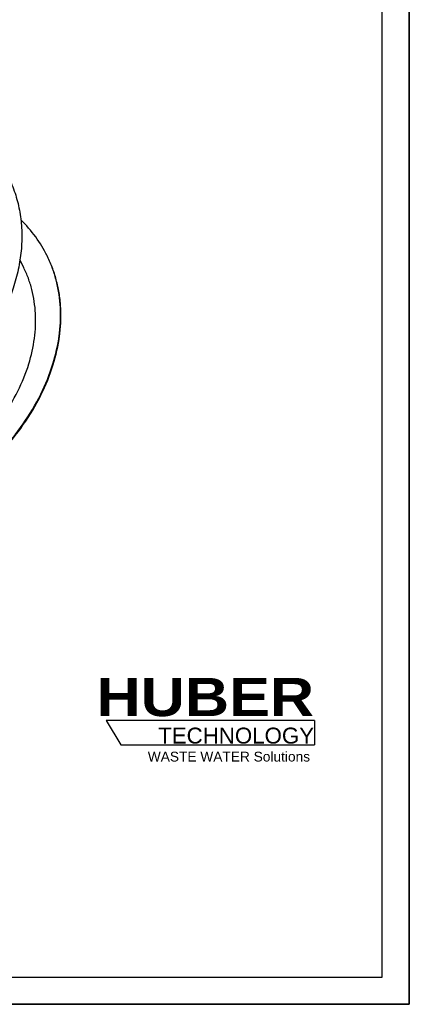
# Model space of a CAD drawing. Header units: millimetres. Extents: x 0 to 4200, y 0 to 2970.
# Tile 25 of 26: x 3485 to 4200, y 0 to 1807. Entities that reach past the tile are written whole.
import ezdxf

# ---------------------------------------------------------------- set-up
doc = ezdxf.new("R2010")
doc.units = ezdxf.units.MM
doc.header["$LTSCALE"] = 231
doc.layers.get('0').update_dxf_attribs({"linetype": 'CONTINUOUS'})
doc.layers.add('_ACHSEN', color=7, linetype='CONTINUOUS')
doc.layers.add('HUBER_Logo_BL2', color=7, linetype='CONTINUOUS')
doc.styles.add('TEXTSTYLE_2', font='ariblk.ttf')
doc.styles.add('TEXTSTYLE_3', font='arial.ttf')

# ---------------------------------------------------------------- blocks, each defined once
blk = doc.blocks.new('HUBER_LOGO_BL2', base_point=(3837.5, 503.7))
at = {"layer": 'HUBER_Logo_BL2', "color": 5, "linetype": 'CONTINUOUS'}
for p, q in [((4026.4, 521), (3643.9, 521)), ((3643.9, 521), (3670.9, 476)), ((4026.4, 521), (4026.4, 476)), ((3670.9, 476), (4026.4, 476))]:
    blk.add_line(p, q, dxfattribs=at)
at = {"layer": 'HUBER_Logo_BL2', "color": 2, "linetype": 'CONTINUOUS', "attachment_point": 3, "line_spacing_factor": 0.78}
for s, insert, char_height, width, style in [('HUBER\\P\\fArial;\\H29.25;TECHNOLOGY ', (4025.4, 599.1), 70.2, 387.672, 'TEXTSTYLE_2'), ('WASTE WATER Solutions', (4018, 463.6), 18, 297.033, 'TEXTSTYLE_3')]:
    blk.add_mtext(s, dxfattribs=dict(at, insert=insert, char_height=char_height, width=width, style=style))

msp = doc.modelspace()

# ---------------------------------------------------------------- linework, layer by layer
at = {"color": 7, "linetype": 'CONTINUOUS'}
for p, q in [((4200, 0), (4200, 2970)), ((3492.777, 1352.52), (3485.968, 1366.396)), ((0, 0), (4200, 0))]:
    msp.add_line(p, q, dxfattribs=at)
at = {"color": 3, "linetype": 'CONTINUOUS'}
for p, q in [((4200, 2970), (4200, 0)), ((4200, 0), (0, 0))]:
    msp.add_line(p, q, dxfattribs=at)
at = {"color": 5, "linetype": 'CONTINUOUS'}
for p, q in [((4150, 50), (4150, 2920)), ((50, 50), (4150, 50))]:
    msp.add_line(p, q, dxfattribs=at)
at = {"color": 7, "linetype": 'CONTINUOUS'}
msp.add_arc((3325.584, 1270.474), 234.239, 25.799892, 26.138517, dxfattribs=at)
for points, knots in [([(3535.868, 1373.666), (3529.877, 1385.875), (3515.628, 1409.453), (3497.547, 1430.224), (3487.675, 1439.856)], [0, 0, 0, 0, 0.49648257, 1, 1, 1, 1]), ([(3546.366, 1175.422), (3551.615, 1192.407), (3557.461, 1218.289), (3560.566, 1252.972), (3560.511, 1278.287), (3558.094, 1303.043), (3553.326, 1327.104), (3546.232, 1350.331), (3539.968, 1365.195), (3536.474, 1372.422)], [0, 0, 0, 0, 0.26414956, 0.39182001, 0.51687809, 0.63972462, 0.76083206, 0.88073227, 1, 1, 1, 1]), ([(3546.976, 1174.179), (3552.262, 1191.283), (3558.135, 1217.35), (3561.205, 1252.277), (3561.091, 1277.763), (3558.58, 1302.677), (3553.683, 1326.881), (3546.429, 1350.234), (3540.039, 1365.166), (3536.478, 1372.423)], [0, 0, 0, 0, 0.26419147, 0.39185544, 0.5168953, 0.63971972, 0.7608103, 0.88070879, 1, 1, 1, 1]), ([(3502.155, 1175.422), (3506.877, 1190.702), (3512.123, 1213.988), (3514.866, 1245.19), (3514.764, 1267.957), (3512.521, 1290.213), (3508.147, 1311.836), (3501.667, 1332.698), (3495.958, 1346.038), (3492.777, 1352.52)], [0, 0, 0, 0, 0.26419147, 0.39185544, 0.5168953, 0.63971972, 0.7608103, 0.88070879, 1, 1, 1, 1]), ([(2728.523, 975.937), (2732.356, 968.243), (2740.903, 953.219), (2756.177, 932.13), (2773.826, 912.585), (2793.731, 894.711), (2815.764, 878.618), (2848.176, 859.437), (2893.519, 840.543), (2953.055, 826.644), (3016.955, 821.481), (3083.638, 825.148), (3151.474, 837.528), (3218.798, 858.303), (3283.952, 886.955), (3345.328, 922.776), (3401.412, 964.886), (3450.816, 1012.25), (3492.317, 1063.724), (3524.871, 1118.04), (3540.454, 1156.291), (3546.366, 1175.422)], [0, 0, 0, 0, 0.02529892, 0.05075093, 0.07649485, 0.10265768, 0.12935022, 0.15666391, 0.21336016, 0.27311159, 0.33589404, 0.40140392, 0.46911642, 0.53834513, 0.6083, 0.67814331, 0.74704459, 0.81423569, 0.87906721, 0.94106702, 1, 1, 1, 1]), ([(2771.001, 998.324), (2774.389, 991.42), (2781.956, 977.936), (2795.513, 958.997), (2811.203, 941.436), (2828.921, 925.368), (2848.552, 910.892), (2877.453, 893.624), (2917.925, 876.587), (2971.111, 864.001), (3028.234, 859.243), (3087.876, 862.399), (3148.574, 873.367), (3208.831, 891.865), (3267.161, 917.43), (3322.12, 949.428), (3372.346, 987.069), (3416.593, 1029.427), (3453.762, 1075.474), (3482.914, 1124.073), (3496.865, 1158.302), (3502.155, 1175.422)], [0, 0, 0, 0, 0.02530303, 0.05075197, 0.07648665, 0.10263524, 0.12930978, 0.15660301, 0.21325536, 0.2729662, 0.33571725, 0.40120826, 0.46891556, 0.53815214, 0.60812602, 0.67799663, 0.74693014, 0.8141549, 0.87901827, 0.94104552, 1, 1, 1, 1]), ([(2728.52, 975.935), (2732.312, 968.206), (2740.783, 953.112), (2755.959, 931.912), (2773.523, 912.254), (2793.356, 894.267), (2815.331, 878.063), (2847.682, 858.734), (2892.987, 839.662), (2952.524, 825.573), (3016.468, 820.247), (3083.231, 823.78), (3151.176, 836.057), (3218.629, 856.764), (3283.923, 885.382), (3345.444, 921.201), (3401.667, 963.336), (3451.198, 1010.752), (3492.805, 1062.297), (3525.437, 1116.699), (3541.054, 1155.015), (3546.976, 1174.179)], [0, 0, 0, 0, 0.02530303, 0.05075197, 0.07648665, 0.10263524, 0.12930978, 0.15660301, 0.21325536, 0.2729662, 0.33571725, 0.40120825, 0.46891556, 0.53815214, 0.60812602, 0.67799663, 0.74693014, 0.8141549, 0.87901827, 0.94104552, 1, 1, 1, 1])]:
    msp.add_open_spline(points, degree=3, knots=knots, dxfattribs=at)
at = {"layer": '_ACHSEN', "color": 7, "linetype": 'CONTINUOUS'}
msp.add_open_spline([(3464.793, 1518.501), (3469.477, 1508.956), (3477.586, 1489.114), (3485.67, 1457.785), (3489.631, 1425.139), (3489.436, 1391.508), (3485.099, 1357.216), (3473.691, 1310.34), (3454.189, 1264.185), (3427.939, 1220.083), (3396.194, 1176.028), (3348.255, 1124.567), (3280.643, 1071.041), (3204.757, 1026.933), (3123.438, 993.896), (3039.732, 973.166), (2969.696, 966.733), (2915.427, 968.578), (2864.481, 974.799), (2816.042, 987.613), (2771.985, 1007.27), (2742.206, 1024.82), (2715.486, 1045.243), (2692.087, 1068.351), (2672.253, 1093.913), (2661.519, 1112.468), (2656.835, 1122.013)], degree=3, knots=[0, 0, 0, 0, 0.02606414, 0.05235631, 0.0790901, 0.10645236, 0.13459421, 0.16362599, 0.22451471, 0.25646141, 0.28933404, 0.35746977, 0.42808242, 0.5, 0.57191758, 0.64253023, 0.71066596, 0.74353859, 0.77548529, 0.83637401, 0.86540579, 0.89354764, 0.9209099, 0.94764369, 0.97393586, 1, 1, 1, 1], dxfattribs=at)

# ---------------------------------------------------------------- block references
at = {"layer": 'HUBER_Logo_BL2'}
msp.add_blockref('HUBER_LOGO_BL2', (3837.497, 503.742), dxfattribs=at)

doc.saveas('drawing.dxf')
